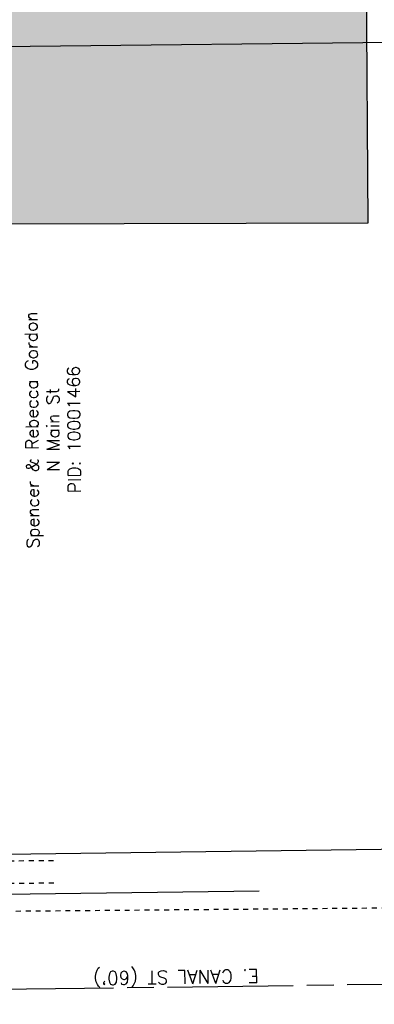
# Model space of a CAD drawing. Extents: x 2300122 to 2305194, y 360020 to 364238.
# Tile 44 of 93: x 2301871 to 2301950, y 361367 to 361587. Entities that reach past the tile are written whole.
import ezdxf
from ezdxf.enums import TextEntityAlignment as Align

# ---------------------------------------------------------------- set-up
doc = ezdxf.new("R2010")
doc.units = 0
doc.header["$LTSCALE"] = 20
doc.header["$MEASUREMENT"] = 0
for name, pattern in [('CL', [2, 0.3, -0.15, 1.4, -0.15]), ('gasex', [0]), ('OhDOT_USTN5', [0.11, 0.055, -0.055]), ('rowex', [0])]:
    doc.linetypes.add(name, pattern=pattern)
for name, color, linetype in [('BD_X_Building', 231, 'Continuous'), ('DR_X_Storm_Sewer', 151, 'OhDOT_USTN5'), ('PV_X_Walk', 120, 'OhDOT_USTN5'), ('RW_X_CL', 6, 'CL'), ('RW_X_Fee_RW', 6, 'rowex'), ('RW_X_Text', 7, 'Continuous'), ('SV_X_Text_Name', 7, 'Continuous'), ('UT_X_Gas', 2, 'gasex')]:
    doc.layers.add(name, color=color, linetype=linetype)
doc.styles.add('Simplex Normal (0.14)', font='Simplex.shx')

msp = doc.modelspace()

# ---------------------------------------------------------------- hatches: boundary and pattern name
at = {"layer": 'BD_X_Building'}
h = msp.add_hatch(color=253, dxfattribs=at)
h.dxf.hatch_style = 1
h.paths.add_polyline_path([(2301869.24, 361612.15), (2301869.28, 361594.65), (2301859.04, 361594.62), (2301859.11, 361566.63), (2301867.22, 361566.65), (2301867.28, 361541.3), (2301948.77, 361541.51), (2301948.34, 361595.95), (2301886.63, 361596.11), (2301886.48, 361611.25), (2301902.8, 361611.39), (2301902.8, 361614.36), (2301919.27, 361614.51), (2301919.71, 361632.9), (2301925.64, 361632.76), (2301925.41, 361647.95), (2301847.23, 361647.95), (2301847.23, 361627.29), (2301847.23, 361626.86), (2301846.2, 361625.97), (2301845.46, 361625.11), (2301844.8, 361624.15), (2301844.17, 361623), (2301843.57, 361621.69), (2301843.3, 361620.77), (2301843.13, 361619.8), (2301843.07, 361619.04), (2301843.01, 361618.32), (2301843, 361618.24), (2301842.95, 361617.56), (2301843.07, 361616.69), (2301843.31, 361615.32), (2301843.6, 361614.1), (2301844.39, 361612.44), (2301845.16, 361611.1), (2301846.2, 361609.95), (2301848.08, 361608.39), (2301850.44, 361607.22), (2301851.98, 361606.79), (2301854.93, 361606.45), (2301857.51, 361606.88), (2301860.15, 361607.75), (2301859.88, 361611.57), (2301861.03, 361612.28)])

# ---------------------------------------------------------------- linework, layer by layer
at = {"layer": 'BD_X_Building', "flags": 128}
msp.add_lwpolyline([(2301859.04, 361594.62), (2301859.11, 361566.63), (2301867.22, 361566.65), (2301867.28, 361541.3), (2301948.77, 361541.51), (2301948.34, 361595.95)], dxfattribs=at)
at = {"layer": 'DR_X_Storm_Sewer', "flags": 128}
msp.add_lwpolyline([(2302023.25, 361389.5), (2301789.72, 361387.46)], dxfattribs=at)
at = {"layer": 'PV_X_Walk', "flags": 128}
for points in [[(2301878.73, 361399.44), (2301868.73, 361399.36), (2301858.73, 361399.27), (2301850.56, 361399.21), (2301840.53, 361398.98), (2301834.09, 361398.84), (2301834, 361404.1), (2301834.03, 361414.1), (2301834.05, 361421.02), (2301833.99, 361431.04), (2301833.92, 361441.04), (2301833.86, 361451.04), (2301833.83, 361456.06), (2301833.73, 361466.07), (2301833.64, 361476.07), (2301833.61, 361478.39), (2301833.49, 361488.39), (2301833.37, 361498.39), (2301833.25, 361507.8), (2301833.17, 361517.79), (2301833.1, 361527.78), (2301833.02, 361537.78), (2301832.94, 361547.78), (2301832.86, 361557.78), (2301832.78, 361568.23), (2301832.61, 361575.07), (2301832.6, 361578.42), (2301832.46, 361585.5), (2301832.32, 361595.48), (2301832.18, 361605.47), (2301832.13, 361609.46), (2301832.02, 361619.43), (2301831.97, 361623.76), (2301833.47, 361623.76)], [(2301878.77, 361394.44), (2301868.77, 361394.36), (2301858.77, 361394.27), (2301850.6, 361394.21), (2301840.64, 361393.99), (2301833.99, 361393.84), (2301834.65, 361382.82)]]:
    msp.add_lwpolyline(points, dxfattribs=at)
at = {"layer": 'RW_X_CL'}
msp.add_lwpolyline([(2301615.1, 361367.47), (2301995.99, 361372.53)], dxfattribs=at)
at = {"layer": 'RW_X_Fee_RW', "flags": 128}
msp.add_lwpolyline([(2301994.64, 361582.12), (2301833.06, 361580.38)], dxfattribs=at)
at = {"layer": 'RW_X_Fee_RW'}
msp.add_lwpolyline([(2301996.21, 361402.53), (2301834.57, 361400.38)], dxfattribs=at)
at = {"layer": 'UT_X_Gas', "flags": 128}
msp.add_lwpolyline([(2301924.47, 361392.7), (2301782.79, 361390.82)], dxfattribs=at)

# ---------------------------------------------------------------- texts
at = {"layer": 'RW_X_Text', "style": 'Simplex Normal (0.14)'}
msp.add_text("E. CANAL ST (60')", height=3, rotation=180.7613, dxfattribs=at).set_placement((2301906, 361373.5), align=Align.MIDDLE_CENTER)
at = {"layer": 'SV_X_Text_Name', "insert": (2301878.6, 361495.44), "char_height": 2.8, "width": 77.9146, "attachment_point": 5, "rotation": 90.4829, "style": 'Simplex Normal (0.14)'}
msp.add_mtext('Spencer & Rebecca Gordon\\PN Main St\\P\\pxqc;PID: 10001466', dxfattribs=at)

doc.saveas('drawing.dxf')
